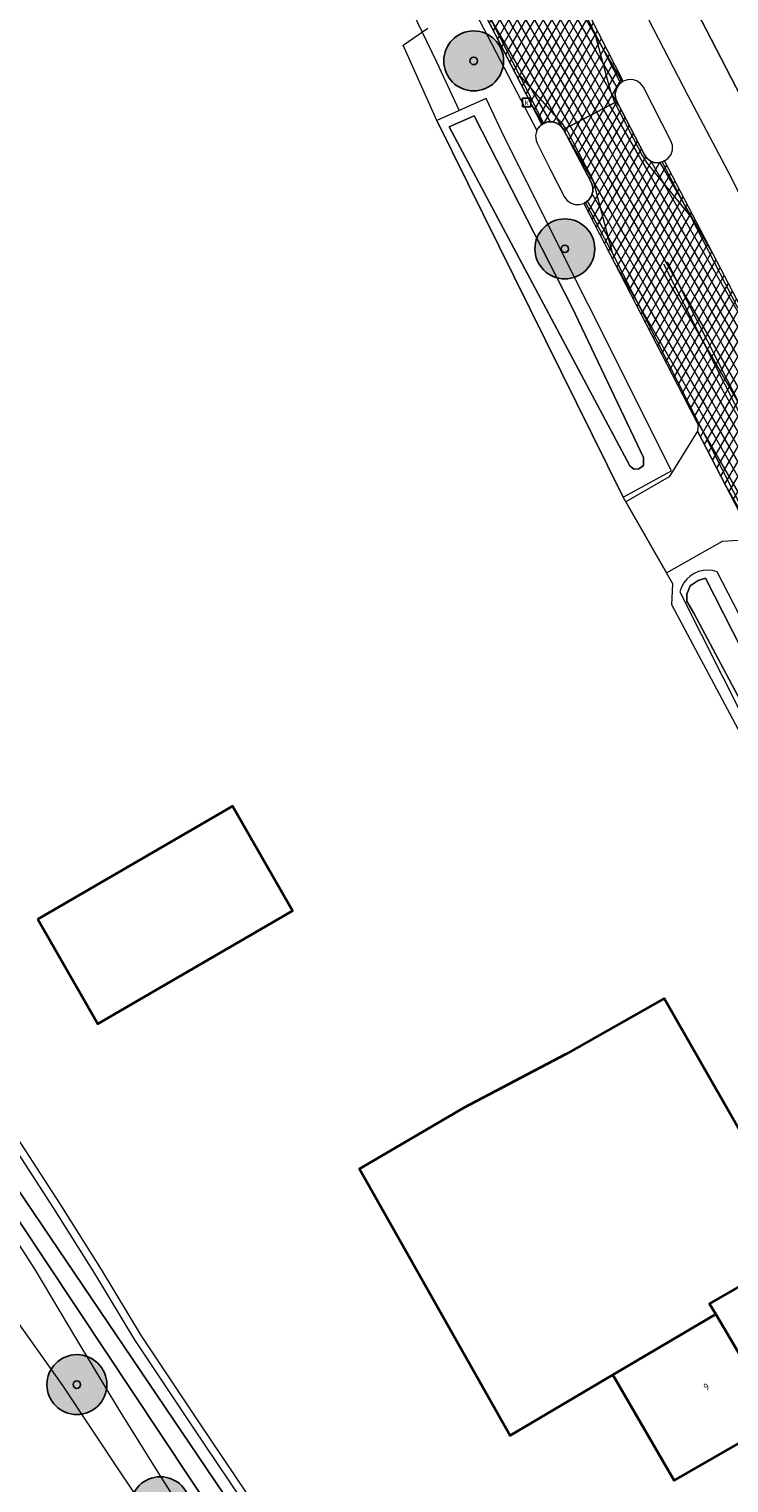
# Model space of a CAD drawing. Header units: metres. Extents: x 101608 to 104514, y 400798 to 405846.
# Tile 72 of 112: x 102995 to 103041, y 404099 to 404196. Entities that reach past the tile are written whole.
import ezdxf
from ezdxf.enums import TextEntityAlignment as Align

# ---------------------------------------------------------------- set-up
doc = ezdxf.new("R2010")
doc.units = ezdxf.units.M
for name, color, linetype, lineweight in [('B-WE-GR-BOOM-A', 63, 'Continuous', 25), ('B-WE-GR-BOOM-S', 90, 'Continuous', 25), ('B-WE-GR-BOUWLAND-GV', 80, 'Continuous', 13), ('B-WE-GW-TALUD_KRUIN-G', 90, 'Continuous', 18), ('B-WE-KW-KUNSTWERK_DUIKER-G', 170, 'Continuous', 18), ('B-WE-OG-BEBOUWING-GV', 7, 'Continuous', 35), ('B-WE-OG-BEBOUWING-T18', 7, 'Continuous', 18), ('B-WE-OG-TERREIN_ERF-GV', 7, 'Continuous', 18), ('B-WE-OG-WATER_GREPPEL-GV', 160, 'Continuous', 18), ('B-WE-OG-WATER_SLOOT-GV', 120, 'Continuous', 18), ('B-WE-RI-GWA_KOLK-S', 30, 'Continuous', 25), ('B-WE-VH-GESLOTENVERHARDING_ASFALT-A-500', 12, 'Continuous', 18), ('B-WE-VH-KANTVERHARDING-G', 60, 'Continuous', 18), ('B-WE-VH-VERHARDING_GESLOTEN-GV', 252, 'Continuous', 18), ('B-WE-VH-VERHARDING_OPEN-GV', 252, 'Continuous', 18), ('B-WE-VW-MARKERING_PICTOGRAM-G', 7, 'Continuous', 18)]:
    doc.layers.add(name, color=color, linetype=linetype, lineweight=lineweight)
doc.styles.add('NLCS-ISO', font='NLCS-ISO.ttf')
doc.styles.add('NLCS-ISO-M250-T18', font='NLCS-ISO.ttf', dxfattribs={"height": 0.45})
pattern_1 = [(60, (0, 0), (-0.4330127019, 0.25), []), (120, (0, 0), (-0.4330127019, -0.25), [])]

# ---------------------------------------------------------------- blocks, each defined once
blk = doc.blocks.new('SRI-KOLK-SO')
at = {"color": 0, "linetype": 'ByBlock', "lineweight": -2}
blk.add_lwpolyline([(-1.125, -1.125), (1.125, -1.125), (1.125, 1.125), (-1.125, 1.125)], close=True, dxfattribs=at)
at = {"color": 0, "linetype": 'ByBlock', "lineweight": -2, "style": 'NLCS-ISO'}
blk.add_text('k', height=1.5, dxfattribs=at).set_placement((0, 0), align=Align.MIDDLE_CENTER)
blk = doc.blocks.new('SGR-BOOM_01-SO')
at = {"layer": 'B-WE-GR-BOOM-A'}
h = blk.add_hatch(color=256, dxfattribs=at)
h.dxf.hatch_style = 1
edge = h.paths.add_edge_path()
edge.add_arc((0, 0), 2, 0, 360)
at = {"color": 0, "linetype": 'ByBlock', "lineweight": -2}
for radius in [2, 0.25]:
    blk.add_circle((0, 0), radius, dxfattribs=at)

msp = doc.modelspace()

# ---------------------------------------------------------------- hatches: boundary and pattern name
at = {"layer": 'B-WE-VH-GESLOTENVERHARDING_ASFALT-A-500'}
h = msp.add_hatch(dxfattribs=at)
h.set_pattern_fill('AVH-ASFALT-SOD', color=256, scale=0.5, pattern_type=2)
h.set_pattern_definition(pattern_1)
h.paths.add_polyline_path([(102995.393, 404268.926), (102990.719, 404278.126), (102962.585, 404333.501), (102962.528, 404333.618), (102962.471, 404333.736), (102962.414, 404333.854), (102962.358, 404333.972), (102962.303, 404334.091), (102962.195, 404334.321), (102962.09, 404334.553), (102961.987, 404334.786), (102961.887, 404335.019), (102961.789, 404335.254), (102961.708, 404335.46), (102961.631, 404335.667), (102961.558, 404335.875), (102961.489, 404336.085), (102961.424, 404336.296), (102961.362, 404336.465), (102961.303, 404336.635), (102961.244, 404336.806), (102961.188, 404336.976), (102961.133, 404337.148), (102961.013, 404337.544), (102960.898, 404337.94), (102960.786, 404338.338), (102960.679, 404338.738), (102960.576, 404339.138), (102960.464, 404339.628), (102960.38, 404340.123), (102960.323, 404340.622), (102960.294, 404341.123), (102960.293, 404341.625), (102960.326, 404342.181), (102960.375, 404342.736), (102960.44, 404343.29), (102960.52, 404343.841), (102960.616, 404344.39), (102960.668, 404344.674), (102960.723, 404344.958), (102960.781, 404345.241), (102960.842, 404345.523), (102960.905, 404345.805), (102961.332, 404345.686), (102962.368, 404349.434), (102962.58, 404350.125), (102962.836, 404350.801), (102963.136, 404351.459), (102963.478, 404352.096), (102963.86, 404352.71), (102963.383, 404352.394), (102945.109, 404340.315), (102944.803, 404340.112), (102944.979, 404340.088), (102945.156, 404340.063), (102945.332, 404340.037), (102945.508, 404340.011), (102945.684, 404339.983), (102946.035, 404339.927), (102946.385, 404339.867), (102946.734, 404339.802), (102947.082, 404339.732), (102947.429, 404339.658), (102947.761, 404339.579), (102948.089, 404339.486), (102948.414, 404339.381), (102948.735, 404339.263), (102949.05, 404339.133), (102949.312, 404339.008), (102949.568, 404338.874), (102949.82, 404338.73), (102950.066, 404338.578), (102950.307, 404338.416), (102950.565, 404338.236), (102950.82, 404338.051), (102951.073, 404337.862), (102951.322, 404337.67), (102951.568, 404337.473), (102951.812, 404337.274), (102952.054, 404337.072), (102952.293, 404336.866), (102952.53, 404336.659), (102952.765, 404336.448), (102952.976, 404336.256), (102953.182, 404336.06), (102953.384, 404335.86), (102953.581, 404335.654), (102953.774, 404335.445), (102953.99, 404335.193), (102954.198, 404334.935), (102954.4, 404334.672), (102954.594, 404334.402), (102954.78, 404334.128), (102955.003, 404333.784), (102955.222, 404333.437), (102955.437, 404333.087), (102955.648, 404332.735), (102955.855, 404332.381), (102955.963, 404332.196), (102956.069, 404332.011), (102956.175, 404331.825), (102956.28, 404331.639), (102956.384, 404331.452), (102972.459, 404299.842), (102983.083, 404278.962), (103000.678, 404244.508), (103007.884, 404230.462), (103014.437, 404217.551), (103028.928, 404189.514), (103029.038, 404189.581), (103029.33, 404189.681), (103029.638, 404189.687), (103029.933, 404189.598), (103030.187, 404189.422), (103030.375, 404189.178), (103033.926, 404191.028), (103033.839, 404191.284), (103033.823, 404191.555), (103033.878, 404191.82), (103034, 404192.061), (103034.182, 404192.262), (103034.216, 404192.29), (103034.251, 404192.316), (103034.287, 404192.341), (103034.324, 404192.364), (103034.362, 404192.385), (103023.611, 404213.463), (103023.572, 404213.536), (103023.544, 404213.613), (103023.528, 404213.694), (103023.524, 404213.777), (103023.532, 404213.859), (103017.764, 404225.045), (103017.509, 404225.395)])
h = msp.add_hatch(dxfattribs=at)
h.set_pattern_fill('AVH-ASFALT-SOD', color=256, scale=0.5, pattern_type=2)
h.set_pattern_definition(pattern_1)
h.paths.add_polyline_path([(103098.409, 404066.865), (103092.046, 404079.407), (103085.547, 404092.108), (103083.663, 404095.824), (103083.075, 404096.983), (103079.207, 404104.612), (103078.631, 404105.748), (103071.059, 404120.698), (103064.317, 404134.046), (103057.444, 404147.544), (103050.458, 404161.124), (103047.484, 404167.002), (103043.281, 404175.256), (103037.107, 404187.087), (103037.078, 404187.069), (103037.049, 404187.052), (103037.019, 404187.036), (103036.988, 404187.021), (103036.957, 404187.008), (103036.686, 404186.944), (103036.408, 404186.965), (103036.15, 404187.07), (103035.936, 404187.248), (103035.786, 404187.483), (103033.926, 404191.028), (103030.375, 404189.178), (103032.231, 404185.61), (103032.319, 404185.322), (103032.32, 404185.022), (103032.234, 404184.733), (103032.07, 404184.482), (103031.84, 404184.288), (103031.728, 404184.228), (103039.369, 404169.457), (103039.318, 404169.042), (103043.048, 404161.824), (103045.662, 404157.026), (103052.862, 404142.874), (103061.965, 404124.849), (103066.926, 404115.016), (103070.517, 404107.981), (103074.137, 404100.961), (103077.445, 404094.304), (103080.773, 404087.659), (103084.438, 404080.404), (103088.127, 404073.163), (103091.905, 404065.829), (103095.626, 404058.467), (103098.233, 404053.224), (103100.811, 404047.966), (103106.894, 404036.304), (103114.461, 404021.347), (103123.151, 404004.568), (103131.736, 403987.749), (103142.001, 403967.574), (103145.933, 403959.87), (103150.045, 403951.813), (103158.014, 403936.054), (103158.467, 403935.103), (103164.292, 403937.324), (103159.918, 403946.318), (103152.086, 403961.538), (103151.658, 403961.314), (103150.8, 403962.917), (103150.607, 403963.782), (103150.61, 403964.71), (103150.84, 403965.474), (103151.212, 403966.484), (103151.538, 403967.225), (103152.312, 403968.411), (103152.831, 403969.171), (103153.735, 403970.266), (103155.153, 403971.462), (103155.312, 403971.573), (103153.232, 403975.8), (103153.062, 403976.145), (103152.958, 403976.102), (103150.428, 403975.382), (103148.696, 403975.368), (103147.637, 403975.412), (103146.465, 403975.68), (103145.385, 403976.066), (103144.605, 403976.5), (103143.831, 403977.514), (103135.168, 403994.566), (103126.192, 404012.17), (103115.659, 404032.752), (103106.08, 404051.936), (103102.235, 404059.394)])

# ---------------------------------------------------------------- linework, layer by layer
at = {"layer": 'B-WE-GR-BOUWLAND-GV', "flags": 128}
msp.add_lwpolyline([(103030.363, 404214.16), (103039.904, 404195.853), (103048.967, 404178.343), (103053.195, 404169.893), (103061.674, 404152.725), (103068.692, 404138.777), (103077.232, 404121.969), (103084.343, 404108.453), (103089.788, 404097.716), (103094.77, 404087.516), (103099.818, 404077.35), (103104.807, 404067.463), (103109.859, 404057.608), (103116.089, 404045.417)], dxfattribs=at)
at = {"layer": 'B-WE-GW-TALUD_KRUIN-G', "flags": 128}
msp.add_lwpolyline([(103004.735, 404093.697), (103000.816, 404099.5), (102996.94, 404105.333), (102992.571, 404111.466), (102988.258, 404117.638), (102984.002, 404123.849), (102979.802, 404130.099), (102975.839, 404136.112), (102971.928, 404142.159), (102968.071, 404148.24), (102964.226, 404154.407), (102960.266, 404159.562), (102956.311, 404164.804), (102952.402, 404170.08), (102948.896, 404174.895), (102942, 404184.607), (102931.675, 404200.847)], dxfattribs=at)
at = {"layer": 'B-WE-KW-KUNSTWERK_DUIKER-G', "flags": 128}
msp.add_lwpolyline([(103023.41, 404190.468), (103021.912, 404193.665), (103013.272, 404211.547)], dxfattribs=at)
at = {"layer": 'B-WE-OG-BEBOUWING-GV', "flags": 128}
for points in [[(102995.261, 404136.46), (102999.26, 404129.47), (103012.271, 404137.02), (103008.262, 404144.01)], [(103030.571, 404127.47), (103023.672, 404123.85), (103016.75, 404119.8), (103026.811, 404102.01), (103033.672, 404106.05), (103040.539, 404110.094), (103040.122, 404110.8), (103046.611, 404114.53), (103037.092, 404131.17)], [(103040.539, 404110.094), (103033.672, 404106.05), (103037.752, 404099.01), (103044.731, 404103)]]:
    msp.add_lwpolyline(points, close=True, dxfattribs=at)
at = {"layer": 'B-WE-OG-TERREIN_ERF-GV', "flags": 128}
for points in [[(103068.368, 404098.373), (103060.641, 404113.745), (103057.613, 404120.078), (103054.616, 404125.59), (103037.605, 404157.446), (103037.666, 404158.839), (103037.248, 404159.57), (103034.538, 404164.313), (103034.357, 404164.631), (103021.921, 404189.767), (103019.666, 404194.789), (103021.32, 404195.928)], [(102993.915, 404121.817), (102996.736, 404117.466), (102999.489, 404113.071), (103002.166, 404108.647), (103006.078, 404102.789), (103010.023, 404096.939)]]:
    msp.add_lwpolyline(points, dxfattribs=at)
for points in [[(103008.262, 404144.01), (103012.271, 404137.02), (102999.26, 404129.47), (102995.261, 404136.46)], [(103030.571, 404127.47), (103037.092, 404131.17), (103046.611, 404114.53), (103040.122, 404110.8), (103040.539, 404110.094), (103044.731, 404103), (103037.752, 404099.01), (103033.672, 404106.05), (103026.811, 404102.01), (103016.75, 404119.8), (103023.672, 404123.85)]]:
    msp.add_lwpolyline(points, close=True, dxfattribs=at)
at = {"layer": 'B-WE-OG-WATER_GREPPEL-GV', "flags": 128}
msp.add_lwpolyline([(103036.054, 404196.507), (103038.675, 404191.436), (103041.335, 404186.386), (103046.185, 404176.776), (103046.539, 404176.684), (103046.904, 404176.654), (103047.268, 404176.688), (103047.622, 404176.784), (103047.953, 404176.939), (103048.245, 404177.143), (103048.5, 404177.393), (103048.708, 404177.682), (103048.866, 404178.001), (103048.967, 404178.343), (103039.904, 404195.853), (103030.363, 404214.16)], dxfattribs=at)
at = {"layer": 'B-WE-OG-WATER_SLOOT-GV', "flags": 128}
for points in [[(103103.82, 403951.663), (103090.069, 403972.038), (103077.794, 403990.96), (103064.779, 404010.372), (103051.628, 404029.806), (103036.583, 404052.248), (103023.209, 404072.766), (103009.249, 404093.386), (102990.21, 404122.013), (102977.786, 404140.547), (102963.253, 404162.208), (102953.734, 404176.399), (102942.391, 404193.454), (102926.63, 404217.602), (102912.852, 404239.358), (102897.964, 404261.564)], [(102897.964, 404261.564), (102912.852, 404239.358), (102926.63, 404217.602), (102942.391, 404193.454), (102953.734, 404176.399), (102963.253, 404162.208), (102977.786, 404140.547), (102990.21, 404122.013), (103009.249, 404093.386), (103023.209, 404072.766), (103036.583, 404052.248), (103051.628, 404029.806), (103064.779, 404010.372), (103077.794, 403990.96), (103090.069, 403972.038), (103103.82, 403951.663)], [(102937.679, 404197.632), (102948.627, 404180.991), (102960.885, 404163.291), (102972.995, 404145.782), (102977.031, 404140.013), (102981.025, 404134.216), (102984.976, 404128.389), (102988.372, 404123.308), (102991.736, 404118.205), (102995.067, 404113.081), (102997.839, 404108.411), (103000.66, 404103.77), (103003.531, 404099.16), (103006.45, 404094.58)], [(103010.369, 404094.095), (102991.095, 404122.578), (102978.646, 404141.131), (102964.273, 404162.774), (102953.224, 404179.138), (102952.929, 404180.041), (102952.776, 404180.485), (102952.747, 404181.917), (102952.905, 404182.478), (102951.226, 404184.871), (102950.255, 404184.553), (102949.525, 404185.086), (102944.473, 404192.842), (102944.083, 404193.497), (102943.997, 404194.207), (102944.287, 404194.805), (102944.661, 404195.052), (102944.038, 404195.885), (102943.451, 404195.529), (102942.956, 404195.523), (102942.18, 404195.878)], [(102991.095, 404122.578), (103010.369, 404094.095)], [(103009.609, 404096.659), (103005.663, 404102.51), (103001.744, 404108.379), (102999.063, 404112.809), (102996.314, 404117.197), (102993.498, 404121.542)]]:
    msp.add_lwpolyline(points, dxfattribs=at)
for points in [[(103021.921, 404189.767), (103034.357, 404164.631), (103037.581, 404166.385), (103026.408, 404188.67), (103025.201, 404191.243)], [(103022.726, 404189.347), (103024.399, 404190.09), (103030.937, 404177.279), (103035.705, 404167.283), (103035.706, 404166.748), (103035.392, 404166.528), (103035.077, 404166.496), (103034.794, 404166.715)], [(103024.399, 404190.09), (103022.726, 404189.347), (103034.794, 404166.715), (103035.077, 404166.496), (103035.392, 404166.528), (103035.706, 404166.748), (103035.705, 404167.283), (103030.937, 404177.279)], [(103040.622, 404159.646), (103040.319, 404159.726), (103040.008, 404159.755), (103039.695, 404159.732), (103039.391, 404159.658), (103039.103, 404159.536), (103038.835, 404159.365), (103038.599, 404159.151), (103038.402, 404158.902), (103038.25, 404158.623), (103038.146, 404158.322), (103049.608, 404135.585), (103057.59, 404120.959), (103057.903, 404120.919), (103058.218, 404120.933), (103058.526, 404121.003), (103058.818, 404121.125), (103059.083, 404121.296), (103059.338, 404121.537), (103059.542, 404121.823), (103059.686, 404122.142), (103059.766, 404122.484), (103049.806, 404141.88)], [(103050.28, 404135.306), (103042.167, 404151.084), (103039.073, 404156.899), (103038.6, 404157.685), (103038.599, 404158.156), (103038.818, 404158.723), (103039.352, 404159.07), (103039.856, 404159.228), (103050.842, 404137.635), (103058.355, 404123.272), (103058.356, 404122.768), (103058.136, 404122.422), (103057.571, 404122.138), (103057.13, 404122.357), (103055.243, 404125.925)], [(103050.28, 404135.306), (103055.243, 404125.925), (103057.13, 404122.357), (103057.571, 404122.138), (103058.136, 404122.422), (103058.356, 404122.768), (103058.355, 404123.272), (103050.842, 404137.635), (103039.856, 404159.228), (103039.352, 404159.07), (103038.818, 404158.723), (103038.599, 404158.156), (103038.6, 404157.685), (103039.073, 404156.899), (103042.167, 404151.084)]]:
    msp.add_lwpolyline(points, close=True, dxfattribs=at)
at = {"layer": 'B-WE-VH-KANTVERHARDING-G', "flags": 128}
for points in [[(103014.437, 404217.551), (103028.928, 404189.514), (103029.038, 404189.581), (103029.33, 404189.681), (103029.638, 404189.687), (103029.933, 404189.598), (103030.187, 404189.422), (103030.375, 404189.178), (103033.926, 404191.028), (103033.839, 404191.284), (103033.823, 404191.555), (103033.878, 404191.82), (103034, 404192.061), (103034.182, 404192.262), (103034.216, 404192.29), (103034.251, 404192.316), (103034.287, 404192.341), (103034.324, 404192.364), (103034.362, 404192.385), (103023.611, 404213.463)], [(103043.281, 404175.256), (103037.107, 404187.087), (103037.078, 404187.069), (103037.049, 404187.052), (103037.019, 404187.036), (103036.988, 404187.021), (103036.957, 404187.008), (103036.686, 404186.944), (103036.408, 404186.965), (103036.15, 404187.07), (103035.936, 404187.248), (103035.786, 404187.483), (103033.926, 404191.028), (103030.375, 404189.178), (103032.231, 404185.61), (103032.319, 404185.322), (103032.32, 404185.022), (103032.234, 404184.733), (103032.07, 404184.482), (103031.84, 404184.288), (103031.728, 404184.228), (103039.369, 404169.457), (103039.318, 404169.042), (103043.048, 404161.824)]]:
    msp.add_lwpolyline(points, dxfattribs=at)
at = {"layer": 'B-WE-VH-VERHARDING_GESLOTEN-GV', "flags": 128}
for points in [[(102955.923, 404331.254), (102969.835, 404303.919), (102971.977, 404299.724), (102982.635, 404278.78), (102990.465, 404263.38), (103000.261, 404244.196), (103007.297, 404230.449), (103014.084, 404217.14), (103019.249, 404207.092), (103021.775, 404202.193), (103028.594, 404189.11), (103028.643, 404189.204), (103028.701, 404189.292), (103028.769, 404189.374), (103028.845, 404189.448), (103028.928, 404189.514), (103014.437, 404217.551), (103007.884, 404230.462), (103000.678, 404244.508), (102983.083, 404278.962), (102972.459, 404299.842), (102956.384, 404331.452)], [(103014.437, 404217.551), (103028.928, 404189.514), (103029.038, 404189.581), (103029.33, 404189.681), (103029.638, 404189.687), (103029.933, 404189.598), (103030.187, 404189.422), (103030.375, 404189.178), (103033.926, 404191.028), (103033.839, 404191.284), (103033.823, 404191.555), (103033.878, 404191.82), (103034, 404192.061), (103034.182, 404192.262), (103034.216, 404192.29), (103034.251, 404192.316), (103034.287, 404192.341), (103034.324, 404192.364), (103034.362, 404192.385), (103023.611, 404213.463)], [(103043.281, 404175.256), (103037.107, 404187.087), (103037.078, 404187.069), (103037.049, 404187.052), (103037.019, 404187.036), (103036.988, 404187.021), (103036.957, 404187.008), (103036.686, 404186.944), (103036.408, 404186.965), (103036.15, 404187.07), (103035.936, 404187.248), (103035.786, 404187.483), (103033.926, 404191.028), (103030.375, 404189.178), (103032.231, 404185.61), (103032.319, 404185.322), (103032.32, 404185.022), (103032.234, 404184.733), (103032.07, 404184.482), (103031.84, 404184.288), (103031.728, 404184.228), (103039.369, 404169.457), (103039.318, 404169.042), (103043.048, 404161.824)]]:
    msp.add_lwpolyline(points, dxfattribs=at)
for points in [[(103035.711, 404191.993), (103035.521, 404192.24), (103035.264, 404192.416), (103034.965, 404192.502), (103034.654, 404192.492), (103034.362, 404192.385), (103034.324, 404192.364), (103034.287, 404192.341), (103034.251, 404192.316), (103034.216, 404192.29), (103034.182, 404192.262), (103034, 404192.061), (103033.878, 404191.82), (103033.823, 404191.555), (103033.839, 404191.284), (103033.926, 404191.028), (103035.786, 404187.483), (103035.936, 404187.248), (103036.15, 404187.07), (103036.408, 404186.965), (103036.686, 404186.944), (103036.957, 404187.008), (103036.988, 404187.021), (103037.019, 404187.036), (103037.049, 404187.052), (103037.078, 404187.069), (103037.107, 404187.087), (103037.368, 404187.257), (103037.557, 404187.505), (103037.652, 404187.802), (103037.643, 404188.114), (103037.529, 404188.404)], [(103030.375, 404189.178), (103030.187, 404189.422), (103029.933, 404189.598), (103029.638, 404189.687), (103029.33, 404189.681), (103029.038, 404189.581), (103028.928, 404189.514), (103028.845, 404189.448), (103028.769, 404189.374), (103028.701, 404189.292), (103028.643, 404189.204), (103028.594, 404189.11), (103028.537, 404188.946), (103028.509, 404188.774), (103028.511, 404188.6), (103028.543, 404188.429), (103028.605, 404188.266), (103029.52, 404186.441), (103030.416, 404184.695), (103030.6, 404184.454), (103030.845, 404184.276), (103031.131, 404184.174), (103031.433, 404184.158), (103031.728, 404184.228), (103031.84, 404184.288), (103032.07, 404184.482), (103032.234, 404184.733), (103032.32, 404185.022), (103032.319, 404185.322), (103032.231, 404185.61)]]:
    msp.add_lwpolyline(points, close=True, dxfattribs=at)
at = {"layer": 'B-WE-VH-VERHARDING_OPEN-GV', "flags": 128}
msp.add_lwpolyline([(103039.318, 404169.042), (103037.429, 404165.987), (103034.538, 404164.313), (103037.248, 404159.57), (103040.987, 404161.698), (103043.048, 404161.824)], close=True, dxfattribs=at)
at = {"layer": 'B-WE-VW-MARKERING_PICTOGRAM-G', "flags": 128}
for points in [[(102962.362, 404333.388), (103017.286, 404225.282), (103023.078, 404214.057), (103032.443, 404195.639), (103033.427, 404192.029), (103033.492, 404191.811), (103033.561, 404191.594), (103033.634, 404191.379), (103033.712, 404191.165), (103033.793, 404190.953), (103035.616, 404187.432), (103035.704, 404187.291), (103035.796, 404187.152), (103035.89, 404187.015), (103035.988, 404186.88), (103036.089, 404186.748), (103038.875, 404183.332), (103043.126, 404175.097), (103084.182, 404094.337), (103122.269, 404019.395), (103143.832, 403976.937)], [(103158.086, 403936.53), (103138.512, 403974.808), (103117.216, 404016.515), (103079.217, 404091.215), (103033.649, 404180.915), (103032.61, 404184.781), (103032.564, 404184.995), (103032.513, 404185.208), (103032.456, 404185.42), (103032.393, 404185.63), (103032.325, 404185.838), (103030.664, 404189.023), (103030.56, 404189.193), (103030.447, 404189.358), (103030.328, 404189.517), (103030.201, 404189.671), (103030.068, 404189.819), (103027.413, 404192.849), (103014.725, 404217.583), (103000.849, 404244.573), (102956.449, 404331.932)], [(103032.443, 404195.639), (103034.182, 404192.262)], [(103027.413, 404192.849), (103029.038, 404189.581)], [(103038.875, 404183.332), (103036.957, 404187.008)], [(103033.649, 404180.915), (103031.84, 404184.288)], [(103161.39, 403936.239), (103141.064, 403975.912), (103119.694, 404017.769), (103081.704, 404092.44), (103037.08, 404180.177)], [(103161.629, 403936.362), (103141.287, 403976.123), (103119.974, 404017.931), (103081.998, 404092.512), (103037.31, 404180.319)]]:
    msp.add_lwpolyline(points, dxfattribs=at)

# ---------------------------------------------------------------- block references
at = {"layer": 'B-WE-GR-BOOM-S'}
for p in [(103024.373, 404193.748), (103030.46, 404181.202), (102997.871, 404105.398), (103003.443, 404097.246)]:
    msp.add_blockref('SGR-BOOM_01-SO', p, dxfattribs=at)
at = {"layer": 'B-WE-RI-GWA_KOLK-S', "xscale": 0.25, "yscale": 0.25, "zscale": 0.25}
msp.add_blockref('SRI-KOLK-SO', (103027.905, 404190.973), dxfattribs=at)

# ---------------------------------------------------------------- texts
at = {"layer": 'B-WE-OG-BEBOUWING-T18', "style": 'NLCS-ISO-M250-T18'}
msp.add_text('9', height=0.45, rotation=30.6, dxfattribs=at).set_placement((103039.913, 404105.256), align=Align.MIDDLE)

doc.saveas('drawing.dxf')
